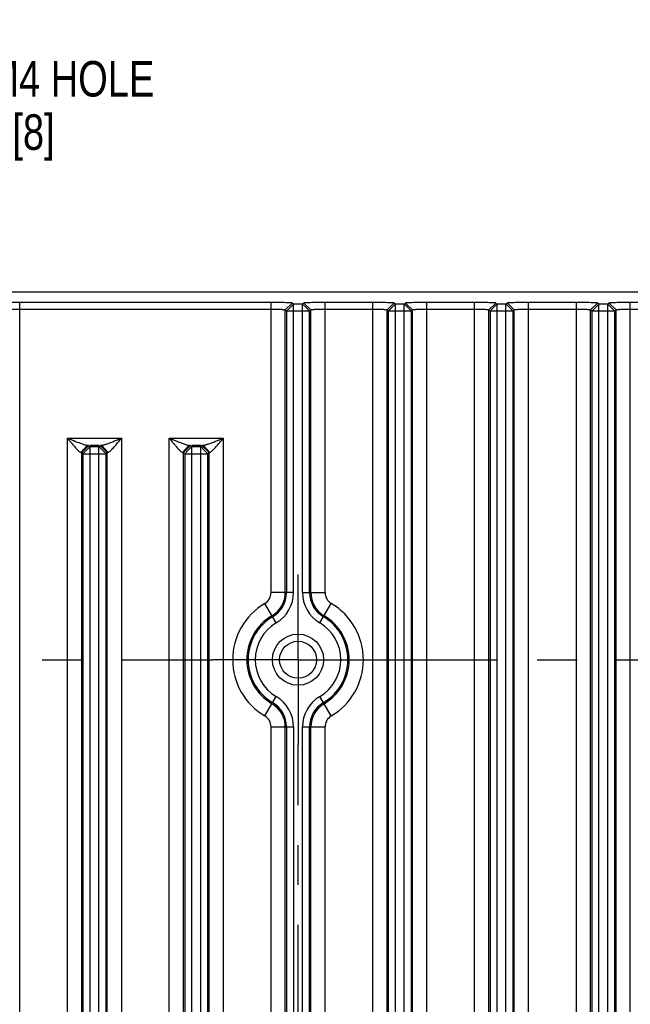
# Model space of a CAD drawing. Header units: inches. Extents: x 0 to 34, y 0 to 22.
# Tile 48 of 59: x 21.6 to 23.8, y 13.4 to 16.9. Entities that reach past the tile are written whole.
import ezdxf

# ---------------------------------------------------------------- set-up
doc = ezdxf.new("R2010")
doc.units = ezdxf.units.IN
doc.header["$LTSCALE"] = 1.87
doc.header["$MEASUREMENT"] = 0
doc.linetypes.add('CENTER', pattern=[0.6, 0.375, -0.075, 0.075, -0.075])
doc.layers.get('0').update_dxf_attribs({"linetype": 'CONTINUOUS'})
for name, color, linetype in [('02___PRT_ALL_AXES', 7, 'CONTINUOUS'), ('DETAIL', 7, 'CONTINUOUS'), ('DIMENSIONS', 7, 'CONTINUOUS')]:
    doc.layers.add(name, color=color, linetype=linetype)
doc.styles.get("Standard").update_dxf_attribs({"font": 'txt', "width": 0.8})
doc.dimstyles.new('DIMSTYLE_1', dxfattribs={"dimtxt": 0.125, "dimasz": 0.18, "dimexe": 0.125, "dimexo": 0.0625, "dimgap": 0.03125, "dimtad": 0, "dimtih": 1, "dimtoh": 1, "dimdec": 3, "dimzin": 4, "dimdsep": 46, "dimtxsty": 'STANDARD', "dimblk": '_FILLED', "dimblk1": '_FILLED', "dimblk2": '_FILLED', "dimcen": 0.09, "dimadec": 0, "dimazin": 0, "dimtp": 0.001, "dimtm": 0.001, "dimtfac": 1, "dimtdec": 3, "dimtofl": 0, "dimtmove": 0, "dimatfit": 3, "dimldrblk": '_FILLED', "dimfxl": 1, "dimtolj": 1, "dimtzin": 4, "dimarcsym": 0})
doc.dimstyles.new('DIMSTYLE_2', dxfattribs={"dimtxt": 0.125, "dimasz": 0.18, "dimexe": 0.125, "dimexo": 0.0625, "dimgap": 0.0625, "dimtad": 0, "dimtih": 1, "dimtoh": 1, "dimdec": 3, "dimzin": 4, "dimdsep": 46, "dimtxsty": 'STANDARD', "dimblk": '_FILLED', "dimblk1": '_FILLED', "dimblk2": '_FILLED', "dimcen": 0.09, "dimadec": 0, "dimazin": 0, "dimtp": 0.001, "dimtm": 0.001, "dimtfac": 1, "dimtdec": 3, "dimtofl": 0, "dimtmove": 0, "dimatfit": 3, "dimldrblk": '_FILLED', "dimfxl": 1, "dimtolj": 1, "dimtzin": 4, "dimarcsym": 0})

# ---------------------------------------------------------------- blocks, each defined once
blk = doc.blocks.new('*D15')
at = {"layer": 'DIMENSIONS', "color": 2, "linetype": 'CONTINUOUS'}
blk.add_line((17.4026, 10.8099), (17.4026, 16.6349), dxfattribs=at)
at = {"layer": 'DIMENSIONS', "color": 2, "linetype": 'CONTINUOUS', "insert": (17.3401, 16.6974), "char_height": 0.125, "width": 1.825, "attachment_point": 1, "rotation": 90, "line_spacing_factor": 0.9}
blk.add_mtext('3X 12.485{\\Ftxt.shx;\\W1.000000;\\H0.125000; }[317.11]', dxfattribs=at)
blk = doc.blocks.new('_FILLED')
at = {"color": 0, "linetype": 'BYBLOCK'}
blk.add_solid([(0, 0), (-1, 0.174), (-1, -0.174)], dxfattribs=at)
blk = doc.blocks.new('*D17')
at = {"layer": 'DIMENSIONS', "color": 2, "linetype": 'CONTINUOUS'}
for p, q in [((29.5057, 15.9474), (31.5122, 15.9474)), ((31.3872, 15.9474), (31.3872, 12.2709)), ((31.3872, 8.3444), (31.3872, 12.0209)), ((18.8503, 8.3444), (31.5122, 8.3444))]:
    blk.add_line(p, q, dxfattribs=at)
at = {"layer": 'DIMENSIONS', "color": 2, "linetype": 'CONTINUOUS', "xscale": 0.18, "yscale": 0.18, "zscale": 0.18}
for p, rotation in [((31.3872, 15.9474), 90), ((31.3872, 8.3444), 270)]:
    blk.add_blockref('_FILLED', p, dxfattribs=dict(at, rotation=rotation))
at = {"layer": 'DIMENSIONS', "color": 2, "linetype": 'CONTINUOUS', "insert": (31.3872, 12.2084), "char_height": 0.125, "width": 1.625, "attachment_point": 2, "line_spacing_factor": 0.9}
blk.add_mtext('(7.603{\\Ftxt.shx;\\W1.000000;\\H0.125000; }[193.12])', dxfattribs=at)
blk = doc.blocks.new('*D43')
at = {"layer": 'DIMENSIONS', "color": 2, "linetype": 'CONTINUOUS'}
for p, q in [((17.5936, 16.4632), (17.5936, 16.6349)), ((17.4656, 16.2496), (17.5936, 16.4632)), ((17.4656, 15.0584), (17.4656, 16.2496))]:
    blk.add_line(p, q, dxfattribs=at)
at = {"layer": 'DIMENSIONS', "color": 2, "linetype": 'CONTINUOUS', "insert": (17.5311, 16.6974), "char_height": 0.125, "width": 1.825, "attachment_point": 1, "rotation": 90, "line_spacing_factor": 0.9}
blk.add_mtext('2X 12.422{\\Ftxt.shx;\\W1.000000;\\H0.125000; }[315.51]', dxfattribs=at)

msp = doc.modelspace()

# ---------------------------------------------------------------- linework, layer by layer
at = {"color": 7, "linetype": 'CONTINUOUS'}
for p, q in [((18.2432, 15.9474), (29.4432, 15.9474)), ((21.6191, 8.3967), (21.6191, 15.9101)), ((22.5033, 15.9101), (21.6191, 15.9101)), ((22.5033, 14.8901), (22.5033, 15.9101)), ((22.5533, 15.8839), (22.5777, 15.9083)), ((22.5701, 15.8921), (22.582, 15.904)), ((22.582, 15.904), (22.5777, 15.9083)), ((22.6144, 15.904), (22.582, 15.904)), ((22.5826, 14.8901), (22.5826, 15.904)), ((22.6138, 14.8901), (22.6138, 15.904)), ((22.6187, 15.9083), (22.6144, 15.904)), ((22.6263, 15.8921), (22.6144, 15.904)), ((22.6431, 15.8839), (22.6187, 15.9083)), ((22.6931, 14.8901), (22.6931, 15.9101)), ((22.8613, 15.9101), (22.6931, 15.9101)), ((22.8613, 8.3967), (22.8613, 15.9101)), ((22.9113, 15.8839), (22.9357, 15.9083)), ((22.9281, 15.8921), (22.94, 15.904)), ((22.94, 15.904), (22.9357, 15.9083)), ((22.9724, 15.904), (22.94, 15.904)), ((22.9406, 8.4028), (22.9406, 15.904)), ((22.9718, 8.4028), (22.9718, 15.904)), ((22.9767, 15.9083), (22.9724, 15.904)), ((22.9843, 15.8921), (22.9724, 15.904)), ((23.0011, 15.8839), (22.9767, 15.9083)), ((23.0511, 8.3967), (23.0511, 15.9101)), ((23.2193, 15.9101), (23.0511, 15.9101)), ((23.2193, 8.3967), (23.2193, 15.9101)), ((23.2693, 15.8839), (23.2937, 15.9083)), ((23.2861, 15.8921), (23.298, 15.904)), ((23.298, 15.904), (23.2937, 15.9083)), ((23.3304, 15.904), (23.298, 15.904)), ((23.2986, 8.4028), (23.2986, 15.904)), ((23.3298, 8.4028), (23.3298, 15.904)), ((23.3347, 15.9083), (23.3304, 15.904)), ((23.3423, 15.8921), (23.3304, 15.904)), ((23.3591, 15.8839), (23.3347, 15.9083)), ((23.4091, 8.3967), (23.4091, 15.9101)), ((23.5773, 15.9101), (23.4091, 15.9101)), ((23.5773, 8.3967), (23.5773, 15.9101)), ((23.6273, 15.8839), (23.6517, 15.9083)), ((23.6441, 15.8921), (23.656, 15.904)), ((23.656, 15.904), (23.6517, 15.9083)), ((23.6884, 15.904), (23.656, 15.904)), ((23.6566, 8.4028), (23.6566, 15.904)), ((23.6878, 8.4028), (23.6878, 15.904)), ((23.6927, 15.9083), (23.6884, 15.904)), ((23.7003, 15.8921), (23.6884, 15.904)), ((23.7171, 15.8839), (23.6927, 15.9083)), ((23.7671, 8.3967), (23.7671, 15.9101)), ((24.2933, 15.9101), (23.7671, 15.9101)), ((22.5033, 15.8857), (21.6191, 15.8857)), ((22.5533, 14.8901), (22.5533, 15.8839)), ((22.5576, 15.8796), (22.5533, 15.8839)), ((22.5576, 15.8796), (22.5701, 15.8921)), ((22.5576, 15.8796), (22.5576, 14.8901)), ((22.5826, 15.8796), (22.5576, 15.8796)), ((22.6138, 15.8796), (22.5826, 15.8796)), ((22.6388, 15.8796), (22.6138, 15.8796)), ((22.6388, 15.8796), (22.6263, 15.8921)), ((22.6431, 15.8839), (22.6388, 15.8796)), ((22.6388, 14.8901), (22.6388, 15.8796)), ((22.6431, 14.8901), (22.6431, 15.8839)), ((22.8613, 15.8857), (22.6931, 15.8857)), ((22.9113, 8.4229), (22.9113, 15.8839)), ((22.9156, 15.8796), (22.9113, 15.8839)), ((22.9156, 15.8796), (22.9281, 15.8921)), ((22.9156, 15.8796), (22.9156, 8.4272)), ((22.9406, 15.8796), (22.9156, 15.8796)), ((22.9718, 15.8796), (22.9406, 15.8796)), ((22.9968, 15.8796), (22.9718, 15.8796)), ((22.9968, 15.8796), (22.9843, 15.8921)), ((23.0011, 15.8839), (22.9968, 15.8796)), ((22.9968, 8.4272), (22.9968, 15.8796)), ((23.0011, 8.4229), (23.0011, 15.8839)), ((23.2193, 15.8857), (23.0511, 15.8857)), ((23.2693, 8.4229), (23.2693, 15.8839)), ((23.2736, 15.8796), (23.2693, 15.8839)), ((23.2736, 15.8796), (23.2861, 15.8921)), ((23.2736, 15.8796), (23.2736, 8.4272)), ((23.2986, 15.8796), (23.2736, 15.8796)), ((23.3298, 15.8796), (23.2986, 15.8796)), ((23.3548, 15.8796), (23.3298, 15.8796)), ((23.3548, 15.8796), (23.3423, 15.8921)), ((23.3591, 15.8839), (23.3548, 15.8796)), ((23.3548, 8.4272), (23.3548, 15.8796)), ((23.3591, 8.4229), (23.3591, 15.8839)), ((23.5773, 15.8857), (23.4091, 15.8857)), ((23.6273, 8.4229), (23.6273, 15.8839)), ((23.6316, 15.8796), (23.6273, 15.8839)), ((23.6316, 15.8796), (23.6441, 15.8921)), ((23.6316, 15.8796), (23.6316, 8.4272)), ((23.6566, 15.8796), (23.6316, 15.8796)), ((23.6878, 15.8796), (23.6566, 15.8796)), ((23.7128, 15.8796), (23.6878, 15.8796)), ((23.7128, 15.8796), (23.7003, 15.8921)), ((23.7171, 15.8839), (23.7128, 15.8796)), ((23.7128, 8.4272), (23.7128, 15.8796)), ((23.7171, 8.4229), (23.7171, 15.8839)), ((24.2933, 15.8857), (23.7671, 15.8857)), ((21.7873, 8.8738), (21.7873, 15.433)), ((21.7873, 15.433), (21.9771, 15.433)), ((21.9771, 15.433), (21.9771, 8.8738)), ((22.1453, 8.8738), (22.1453, 15.433)), ((22.1453, 15.433), (22.3351, 15.433)), ((22.3351, 15.433), (22.3351, 8.8738)), ((21.8576, 15.408), (21.8341, 15.383)), ((21.8623, 15.4074), (21.8373, 15.3824)), ((21.8373, 8.9244), (21.8373, 15.3824)), ((21.8373, 15.3824), (21.8416, 15.3781)), ((21.8541, 15.3906), (21.8416, 15.3781)), ((21.8666, 15.4031), (21.8541, 15.3906)), ((21.8623, 15.4074), (21.8666, 15.4031)), ((21.8666, 15.408), (21.8978, 15.408)), ((21.8666, 8.9037), (21.8666, 15.4031)), ((21.8666, 15.4031), (21.8978, 15.4031)), ((21.8978, 15.4031), (21.9021, 15.4074)), ((21.8978, 8.9037), (21.8978, 15.4031)), ((21.8978, 15.4031), (21.9103, 15.3906)), ((21.9021, 15.4074), (21.9043, 15.4078)), ((21.9021, 15.4074), (21.9271, 15.3824)), ((21.9043, 15.4078), (21.9068, 15.408)), ((21.9068, 15.408), (21.9302, 15.383)), ((21.9103, 15.3906), (21.9228, 15.3781)), ((21.9228, 15.3781), (21.9271, 15.3824)), ((21.9271, 15.3824), (21.9286, 15.3828)), ((21.9271, 8.9244), (21.9271, 15.3824)), ((21.9286, 15.3828), (21.9302, 15.383)), ((22.2156, 15.408), (22.1921, 15.383)), ((22.2203, 15.4074), (22.1953, 15.3824)), ((22.1953, 8.9244), (22.1953, 15.3824)), ((22.1953, 15.3824), (22.1996, 15.3781)), ((22.2121, 15.3906), (22.1996, 15.3781)), ((22.2246, 15.4031), (22.2121, 15.3906)), ((22.2203, 15.4074), (22.2246, 15.4031)), ((22.2246, 15.408), (22.2558, 15.408)), ((22.2246, 8.9037), (22.2246, 15.4031)), ((22.2246, 15.4031), (22.2558, 15.4031)), ((22.2558, 15.4031), (22.2601, 15.4074)), ((22.2558, 8.9037), (22.2558, 15.4031)), ((22.2558, 15.4031), (22.2683, 15.3906)), ((22.2601, 15.4074), (22.2623, 15.4078)), ((22.2601, 15.4074), (22.2851, 15.3824)), ((22.2623, 15.4078), (22.2648, 15.408)), ((22.2648, 15.408), (22.2882, 15.383)), ((22.2683, 15.3906), (22.2808, 15.3781)), ((22.2808, 15.3781), (22.2851, 15.3824)), ((22.2851, 15.3824), (22.2866, 15.3828)), ((22.2851, 8.9244), (22.2851, 15.3824)), ((22.2866, 15.3828), (22.2882, 15.383)), ((21.8416, 15.3781), (21.8416, 8.9287)), ((21.8416, 15.3781), (21.8666, 15.3781)), ((21.8666, 15.3781), (21.8978, 15.3781)), ((21.8978, 15.3781), (21.9228, 15.3781)), ((21.9228, 8.9287), (21.9228, 15.3781)), ((22.1996, 15.3781), (22.1996, 8.9287)), ((22.1996, 15.3781), (22.2246, 15.3781)), ((22.2246, 15.3781), (22.2558, 15.3781)), ((22.2558, 15.3781), (22.2808, 15.3781)), ((22.2808, 8.9287), (22.2808, 15.3781)), ((22.5826, 14.8901), (22.5033, 14.8901)), ((22.6138, 14.8901), (22.6931, 14.8901)), ((22.5215, 14.783), (22.4811, 14.8513)), ((22.6749, 14.783), (22.7152, 14.8513)), ((22.4811, 14.4555), (22.5215, 14.5238)), ((22.7152, 14.4555), (22.6749, 14.5238)), ((22.5033, 9.8901), (22.5033, 14.4167)), ((22.5033, 14.4167), (22.5826, 14.4167)), ((22.5533, 9.8901), (22.5533, 14.4167)), ((22.5576, 14.4167), (22.5576, 9.8901)), ((22.5826, 14.4167), (22.5826, 9.8901)), ((22.6138, 9.8901), (22.6138, 14.4167)), ((22.6138, 14.4167), (22.6931, 14.4167)), ((22.6388, 9.8901), (22.6388, 14.4167)), ((22.6431, 9.8901), (22.6431, 14.4167)), ((22.6931, 9.8901), (22.6931, 14.4167))]:
    msp.add_line(p, q, dxfattribs=at)
for radius in [0.09, 0.0649]:
    msp.add_circle((22.5982, 14.6534), radius, dxfattribs=at)
for centre, radius, start, end in [((22.4582, 14.8901), 0.0451, 300.6033, 360), ((22.4582, 14.8901), 0.0951, 300.6033, 360), ((22.4582, 14.8901), 0.0994, 300.6033, 360), ((22.4582, 14.8901), 0.1244, 300.6033, 360), ((22.7382, 14.8901), 0.1244, 180, 239.3967), ((22.7382, 14.8901), 0.0994, 180, 239.3967), ((22.7382, 14.8901), 0.0951, 180, 239.3967), ((22.7382, 14.8901), 0.0451, 180, 239.3967), ((22.5982, 14.6534), 0.2299, 120.6033, 239.3967), ((22.5982, 14.6534), 0.2299, 300.6033, 59.3967), ((22.5982, 14.6534), 0.1799, 120.6033, 239.3967), ((22.5982, 14.6534), 0.1756, 120.6033, 239.3967), ((22.5982, 14.6534), 0.1756, 300.6033, 59.3967), ((22.5982, 14.6534), 0.1799, 300.6033, 59.3967), ((22.5982, 14.6534), 0.1506, 120.6033, 239.3967), ((22.5982, 14.6534), 0.1506, 300.6033, 59.3967), ((22.4582, 14.4167), 0.1244, 0, 59.3967), ((22.7382, 14.4167), 0.1244, 120.6033, 180), ((22.4582, 14.4167), 0.0951, 0, 59.3967), ((22.4582, 14.4167), 0.0994, 0, 59.3967), ((22.7382, 14.4167), 0.0994, 120.6033, 180), ((22.7382, 14.4167), 0.0951, 120.6033, 180), ((22.4582, 14.4167), 0.0451, 0, 59.3967), ((22.7382, 14.4167), 0.0451, 120.6033, 180)]:
    msp.add_arc(centre, radius, start, end, dxfattribs=at)
for points, knots in [([(21.6191, 15.9101), (21.6097, 15.9101), (21.5923, 15.91), (21.5749, 15.9098), (21.5668, 15.9096)], [0, 0, 0, 0, 0.536798, 1, 1, 1, 1]), ([(22.5549, 15.9096), (22.5468, 15.9098), (22.5296, 15.91), (22.5124, 15.9101), (22.5033, 15.9101)], [0, 0, 0, 0, 0.469251, 1, 1, 1, 1]), ([(22.5777, 15.9083), (22.5776, 15.9084), (22.5775, 15.9084), (22.5772, 15.9085), (22.5766, 15.9086), (22.5759, 15.9087), (22.5751, 15.9088), (22.574, 15.9088), (22.5728, 15.9089), (22.5708, 15.909), (22.568, 15.9092), (22.5642, 15.9093), (22.5597, 15.9095), (22.5566, 15.9096), (22.5549, 15.9096)], [0, 0, 0, 0, 0.00677, 0.021342, 0.044004, 0.074658, 0.113147, 0.159292, 0.212908, 0.273806, 0.416678, 0.586369, 0.781327, 1, 1, 1, 1]), ([(22.6408, 15.9096), (22.6392, 15.9095), (22.6361, 15.9095), (22.6317, 15.9093), (22.628, 15.9092), (22.6248, 15.909), (22.6226, 15.9089), (22.6212, 15.9088), (22.6203, 15.9087), (22.6197, 15.9086), (22.6192, 15.9085), (22.6189, 15.9084), (22.6187, 15.9084), (22.6187, 15.9083)], [0, 0, 0, 0, 0.221801, 0.418379, 0.588487, 0.73088, 0.844322, 0.889807, 0.927603, 0.957572, 0.979592, 0.993613, 1, 1, 1, 1]), ([(22.6931, 15.9101), (22.6837, 15.9101), (22.6663, 15.91), (22.6489, 15.9098), (22.6408, 15.9096)], [0, 0, 0, 0, 0.536798, 1, 1, 1, 1]), ([(22.9129, 15.9096), (22.9048, 15.9098), (22.8876, 15.91), (22.8704, 15.9101), (22.8613, 15.9101)], [0, 0, 0, 0, 0.469251, 1, 1, 1, 1]), ([(22.9357, 15.9083), (22.9356, 15.9084), (22.9355, 15.9084), (22.9352, 15.9085), (22.9346, 15.9086), (22.9339, 15.9087), (22.9331, 15.9088), (22.932, 15.9088), (22.9308, 15.9089), (22.9288, 15.909), (22.926, 15.9092), (22.9222, 15.9093), (22.9177, 15.9095), (22.9146, 15.9096), (22.9129, 15.9096)], [0, 0, 0, 0, 0.00677, 0.021342, 0.044004, 0.074658, 0.113147, 0.159292, 0.212908, 0.273806, 0.416678, 0.586369, 0.781327, 1, 1, 1, 1]), ([(22.9988, 15.9096), (22.9972, 15.9095), (22.9941, 15.9095), (22.9897, 15.9093), (22.986, 15.9092), (22.9828, 15.909), (22.9806, 15.9089), (22.9792, 15.9088), (22.9783, 15.9087), (22.9777, 15.9086), (22.9772, 15.9085), (22.9769, 15.9084), (22.9767, 15.9084), (22.9767, 15.9083)], [0, 0, 0, 0, 0.221801, 0.418379, 0.588487, 0.73088, 0.844322, 0.889807, 0.927603, 0.957572, 0.979592, 0.993613, 1, 1, 1, 1]), ([(23.0511, 15.9101), (23.0417, 15.9101), (23.0243, 15.91), (23.0069, 15.9098), (22.9988, 15.9096)], [0, 0, 0, 0, 0.536798, 1, 1, 1, 1]), ([(23.2709, 15.9096), (23.2628, 15.9098), (23.2456, 15.91), (23.2284, 15.9101), (23.2193, 15.9101)], [0, 0, 0, 0, 0.469251, 1, 1, 1, 1]), ([(23.2937, 15.9083), (23.2936, 15.9084), (23.2935, 15.9084), (23.2932, 15.9085), (23.2926, 15.9086), (23.2919, 15.9087), (23.2911, 15.9088), (23.29, 15.9088), (23.2888, 15.9089), (23.2868, 15.909), (23.284, 15.9092), (23.2802, 15.9093), (23.2757, 15.9095), (23.2726, 15.9096), (23.2709, 15.9096)], [0, 0, 0, 0, 0.00677, 0.021342, 0.044004, 0.074658, 0.113147, 0.159292, 0.212908, 0.273806, 0.416678, 0.586369, 0.781327, 1, 1, 1, 1]), ([(23.3568, 15.9096), (23.3552, 15.9095), (23.3521, 15.9095), (23.3477, 15.9093), (23.344, 15.9092), (23.3408, 15.909), (23.3386, 15.9089), (23.3372, 15.9088), (23.3363, 15.9087), (23.3357, 15.9086), (23.3352, 15.9085), (23.3349, 15.9084), (23.3347, 15.9084), (23.3347, 15.9083)], [0, 0, 0, 0, 0.221801, 0.418379, 0.588487, 0.73088, 0.844322, 0.889807, 0.927603, 0.957572, 0.979592, 0.993613, 1, 1, 1, 1]), ([(23.4091, 15.9101), (23.3997, 15.9101), (23.3823, 15.91), (23.3649, 15.9098), (23.3568, 15.9096)], [0, 0, 0, 0, 0.536798, 1, 1, 1, 1]), ([(23.6289, 15.9096), (23.6208, 15.9098), (23.6036, 15.91), (23.5864, 15.9101), (23.5773, 15.9101)], [0, 0, 0, 0, 0.469251, 1, 1, 1, 1]), ([(23.6517, 15.9083), (23.6516, 15.9084), (23.6515, 15.9084), (23.6512, 15.9085), (23.6506, 15.9086), (23.6499, 15.9087), (23.6491, 15.9088), (23.648, 15.9088), (23.6468, 15.9089), (23.6448, 15.909), (23.642, 15.9092), (23.6382, 15.9093), (23.6337, 15.9095), (23.6306, 15.9096), (23.6289, 15.9096)], [0, 0, 0, 0, 0.00677, 0.021342, 0.044004, 0.074658, 0.113147, 0.159292, 0.212908, 0.273806, 0.416678, 0.586369, 0.781327, 1, 1, 1, 1]), ([(23.7148, 15.9096), (23.7132, 15.9095), (23.7101, 15.9095), (23.7057, 15.9093), (23.702, 15.9092), (23.6988, 15.909), (23.6966, 15.9089), (23.6952, 15.9088), (23.6943, 15.9087), (23.6937, 15.9086), (23.6932, 15.9085), (23.6929, 15.9084), (23.6927, 15.9084), (23.6927, 15.9083)], [0, 0, 0, 0, 0.221801, 0.418379, 0.588487, 0.73088, 0.844322, 0.889807, 0.927603, 0.957572, 0.979592, 0.993613, 1, 1, 1, 1]), ([(23.7671, 15.9101), (23.7577, 15.9101), (23.7403, 15.91), (23.7229, 15.9098), (23.7148, 15.9096)], [0, 0, 0, 0, 0.536798, 1, 1, 1, 1]), ([(21.6191, 15.8857), (21.6159, 15.8857), (21.6096, 15.8856), (21.6005, 15.8856), (21.592, 15.8854), (21.5856, 15.8852), (21.581, 15.8851), (21.5781, 15.8849), (21.5755, 15.8848), (21.5734, 15.8846), (21.5717, 15.8845), (21.5705, 15.8843), (21.5698, 15.8841), (21.5695, 15.8841), (21.5693, 15.884), (21.5691, 15.884), (21.5691, 15.8839)], [0, 0, 0, 0, 0.19149, 0.37661, 0.547401, 0.697693, 0.763381, 0.821983, 0.872992, 0.915916, 0.950314, 0.975931, 0.985381, 0.992557, 0.997432, 1, 1, 1, 1]), ([(22.5491, 15.8846), (22.548, 15.8847), (22.5454, 15.8849), (22.5393, 15.8852), (22.5322, 15.8854), (22.5242, 15.8856), (22.5151, 15.8856), (22.508, 15.8856), (22.5033, 15.8857)], [0, 0, 0, 0, 0.073716, 0.166688, 0.40255, 0.540627, 0.688543, 1, 1, 1, 1]), ([(22.5533, 15.8839), (22.5532, 15.884), (22.5531, 15.884), (22.5529, 15.8841), (22.5525, 15.8842), (22.5518, 15.8843), (22.5507, 15.8845), (22.5497, 15.8846), (22.5491, 15.8846)], [0, 0, 0, 0, 0.030945, 0.089056, 0.174403, 0.286747, 0.591201, 1, 1, 1, 1]), ([(22.6931, 15.8857), (22.6899, 15.8857), (22.6836, 15.8856), (22.6745, 15.8856), (22.666, 15.8854), (22.6596, 15.8852), (22.655, 15.8851), (22.6521, 15.8849), (22.6495, 15.8848), (22.6474, 15.8846), (22.6457, 15.8845), (22.6445, 15.8843), (22.6438, 15.8841), (22.6435, 15.8841), (22.6433, 15.884), (22.6431, 15.884), (22.6431, 15.8839)], [0, 0, 0, 0, 0.19149, 0.37661, 0.547401, 0.697693, 0.763381, 0.821983, 0.872992, 0.915916, 0.950314, 0.975931, 0.985381, 0.992557, 0.997432, 1, 1, 1, 1]), ([(22.9071, 15.8846), (22.906, 15.8847), (22.9034, 15.8849), (22.8973, 15.8852), (22.8902, 15.8854), (22.8822, 15.8856), (22.8731, 15.8856), (22.866, 15.8856), (22.8613, 15.8857)], [0, 0, 0, 0, 0.073716, 0.166688, 0.40255, 0.540627, 0.688543, 1, 1, 1, 1]), ([(22.9113, 15.8839), (22.9112, 15.884), (22.9111, 15.884), (22.9109, 15.8841), (22.9105, 15.8842), (22.9098, 15.8843), (22.9087, 15.8845), (22.9077, 15.8846), (22.9071, 15.8846)], [0, 0, 0, 0, 0.030945, 0.089056, 0.174403, 0.286747, 0.591201, 1, 1, 1, 1]), ([(23.0511, 15.8857), (23.0479, 15.8857), (23.0416, 15.8856), (23.0325, 15.8856), (23.024, 15.8854), (23.0176, 15.8852), (23.013, 15.8851), (23.0101, 15.8849), (23.0075, 15.8848), (23.0054, 15.8846), (23.0037, 15.8845), (23.0025, 15.8843), (23.0018, 15.8841), (23.0015, 15.8841), (23.0013, 15.884), (23.0011, 15.884), (23.0011, 15.8839)], [0, 0, 0, 0, 0.19149, 0.37661, 0.547401, 0.697693, 0.763381, 0.821983, 0.872992, 0.915916, 0.950314, 0.975931, 0.985381, 0.992557, 0.997432, 1, 1, 1, 1]), ([(23.2651, 15.8846), (23.264, 15.8847), (23.2614, 15.8849), (23.2553, 15.8852), (23.2482, 15.8854), (23.2402, 15.8856), (23.2311, 15.8856), (23.224, 15.8856), (23.2193, 15.8857)], [0, 0, 0, 0, 0.073716, 0.166688, 0.40255, 0.540627, 0.688543, 1, 1, 1, 1]), ([(23.2693, 15.8839), (23.2692, 15.884), (23.2691, 15.884), (23.2689, 15.8841), (23.2685, 15.8842), (23.2678, 15.8843), (23.2667, 15.8845), (23.2657, 15.8846), (23.2651, 15.8846)], [0, 0, 0, 0, 0.030945, 0.089056, 0.174403, 0.286747, 0.591201, 1, 1, 1, 1]), ([(23.4091, 15.8857), (23.4059, 15.8857), (23.3996, 15.8856), (23.3905, 15.8856), (23.382, 15.8854), (23.3756, 15.8852), (23.371, 15.8851), (23.3681, 15.8849), (23.3655, 15.8848), (23.3634, 15.8846), (23.3617, 15.8845), (23.3605, 15.8843), (23.3598, 15.8841), (23.3595, 15.8841), (23.3593, 15.884), (23.3591, 15.884), (23.3591, 15.8839)], [0, 0, 0, 0, 0.19149, 0.37661, 0.547401, 0.697693, 0.763381, 0.821983, 0.872992, 0.915916, 0.950314, 0.975931, 0.985381, 0.992557, 0.997432, 1, 1, 1, 1]), ([(23.6231, 15.8846), (23.622, 15.8847), (23.6194, 15.8849), (23.6133, 15.8852), (23.6062, 15.8854), (23.5982, 15.8856), (23.5891, 15.8856), (23.582, 15.8856), (23.5773, 15.8857)], [0, 0, 0, 0, 0.073716, 0.166688, 0.40255, 0.540627, 0.688543, 1, 1, 1, 1]), ([(23.6273, 15.8839), (23.6272, 15.884), (23.6271, 15.884), (23.6269, 15.8841), (23.6265, 15.8842), (23.6258, 15.8843), (23.6247, 15.8845), (23.6237, 15.8846), (23.6231, 15.8846)], [0, 0, 0, 0, 0.030945, 0.089056, 0.174403, 0.286747, 0.591201, 1, 1, 1, 1]), ([(23.7671, 15.8857), (23.7639, 15.8857), (23.7576, 15.8856), (23.7485, 15.8856), (23.74, 15.8854), (23.7336, 15.8852), (23.729, 15.8851), (23.7261, 15.8849), (23.7235, 15.8848), (23.7214, 15.8846), (23.7197, 15.8845), (23.7185, 15.8843), (23.7178, 15.8841), (23.7175, 15.8841), (23.7173, 15.884), (23.7171, 15.884), (23.7171, 15.8839)], [0, 0, 0, 0, 0.19149, 0.37661, 0.547401, 0.697693, 0.763381, 0.821983, 0.872992, 0.915916, 0.950314, 0.975931, 0.985381, 0.992557, 0.997432, 1, 1, 1, 1]), ([(21.7873, 15.433), (21.7914, 15.4278), (21.7978, 15.4201), (21.8062, 15.41), (21.8124, 15.4028), (21.8175, 15.397), (21.8215, 15.3927), (21.8243, 15.3898), (21.827, 15.3873), (21.8296, 15.3852), (21.8319, 15.3838), (21.8334, 15.3831), (21.8341, 15.383)], [0, 0, 0, 0, 0.290382, 0.432976, 0.57174, 0.704316, 0.767233, 0.826699, 0.881198, 0.929318, 0.969402, 1, 1, 1, 1]), ([(21.7873, 15.433), (21.7914, 15.4313), (21.7987, 15.4284), (21.8089, 15.4242), (21.8211, 15.4194), (21.8302, 15.4159), (21.8362, 15.4137)], [0, 0, 0, 0, 0.254874, 0.445136, 0.633628, 1, 1, 1, 1]), ([(21.9232, 15.412), (21.9276, 15.4135), (21.9364, 15.4167), (21.9498, 15.4219), (21.9634, 15.4274), (21.9725, 15.4312), (21.9771, 15.433)], [0, 0, 0, 0, 0.239343, 0.488986, 0.743491, 1, 1, 1, 1]), ([(21.9349, 15.3854), (21.9365, 15.3866), (21.9398, 15.3896), (21.9447, 15.3947), (21.9499, 15.4004), (21.9571, 15.4087), (21.9662, 15.4196), (21.9735, 15.4285), (21.9771, 15.433)], [0, 0, 0, 0, 0.096701, 0.20945, 0.331815, 0.46017, 0.727047, 1, 1, 1, 1]), ([(22.1453, 15.433), (22.1494, 15.4278), (22.1558, 15.4201), (22.1642, 15.41), (22.1704, 15.4028), (22.1755, 15.397), (22.1795, 15.3927), (22.1823, 15.3898), (22.185, 15.3873), (22.1876, 15.3852), (22.1899, 15.3838), (22.1914, 15.3831), (22.1921, 15.383)], [0, 0, 0, 0, 0.290382, 0.432976, 0.57174, 0.704316, 0.767233, 0.826699, 0.881198, 0.929318, 0.969402, 1, 1, 1, 1]), ([(22.1453, 15.433), (22.1494, 15.4313), (22.1567, 15.4284), (22.1669, 15.4242), (22.1791, 15.4194), (22.1882, 15.4159), (22.1942, 15.4137)], [0, 0, 0, 0, 0.254874, 0.445136, 0.633628, 1, 1, 1, 1]), ([(22.2812, 15.412), (22.2856, 15.4135), (22.2944, 15.4167), (22.3078, 15.4219), (22.3214, 15.4274), (22.3305, 15.4312), (22.3351, 15.433)], [0, 0, 0, 0, 0.239343, 0.488986, 0.743491, 1, 1, 1, 1]), ([(22.2929, 15.3854), (22.2945, 15.3866), (22.2978, 15.3896), (22.3027, 15.3947), (22.3079, 15.4004), (22.3151, 15.4087), (22.3242, 15.4196), (22.3315, 15.4285), (22.3351, 15.433)], [0, 0, 0, 0, 0.096701, 0.20945, 0.331815, 0.46017, 0.727047, 1, 1, 1, 1]), ([(21.8341, 15.383), (21.8346, 15.383), (21.8353, 15.3829), (21.8363, 15.3827), (21.8369, 15.3826), (21.8372, 15.3825), (21.8372, 15.3824), (21.8373, 15.3824)], [0, 0, 0, 0, 0.403997, 0.704234, 0.901262, 0.96209, 1, 1, 1, 1]), ([(21.8362, 15.4137), (21.8382, 15.413), (21.842, 15.4117), (21.8476, 15.41), (21.8527, 15.4086), (21.856, 15.4081), (21.8576, 15.408)], [0, 0, 0, 0, 0.279779, 0.545576, 0.790062, 1, 1, 1, 1]), ([(21.8576, 15.408), (21.8582, 15.408), (21.8593, 15.4079), (21.8606, 15.4078), (21.8614, 15.4076), (21.8618, 15.4076), (21.8621, 15.4075), (21.8622, 15.4074), (21.8623, 15.4074)], [0, 0, 0, 0, 0.408065, 0.710394, 0.821886, 0.907006, 0.966024, 1, 1, 1, 1]), ([(21.9068, 15.408), (21.908, 15.408), (21.9106, 15.4084), (21.9145, 15.4093), (21.9188, 15.4106), (21.9217, 15.4115), (21.9232, 15.412)], [0, 0, 0, 0, 0.210771, 0.455377, 0.720455, 1, 1, 1, 1]), ([(21.9302, 15.383), (21.9306, 15.383), (21.9313, 15.3832), (21.9329, 15.384), (21.9341, 15.3848), (21.9349, 15.3854)], [0, 0, 0, 0, 0.195252, 0.427943, 1, 1, 1, 1]), ([(22.1921, 15.383), (22.1926, 15.383), (22.1933, 15.3829), (22.1943, 15.3827), (22.1949, 15.3826), (22.1952, 15.3825), (22.1952, 15.3824), (22.1953, 15.3824)], [0, 0, 0, 0, 0.403997, 0.704234, 0.901262, 0.96209, 1, 1, 1, 1]), ([(22.1942, 15.4137), (22.1962, 15.413), (22.2, 15.4117), (22.2056, 15.41), (22.2107, 15.4086), (22.214, 15.4081), (22.2156, 15.408)], [0, 0, 0, 0, 0.279779, 0.545576, 0.790062, 1, 1, 1, 1]), ([(22.2156, 15.408), (22.2162, 15.408), (22.2173, 15.4079), (22.2186, 15.4078), (22.2194, 15.4076), (22.2198, 15.4076), (22.2201, 15.4075), (22.2202, 15.4074), (22.2203, 15.4074)], [0, 0, 0, 0, 0.408065, 0.710394, 0.821886, 0.907006, 0.966024, 1, 1, 1, 1]), ([(22.2648, 15.408), (22.266, 15.408), (22.2686, 15.4084), (22.2725, 15.4093), (22.2768, 15.4106), (22.2797, 15.4115), (22.2812, 15.412)], [0, 0, 0, 0, 0.210771, 0.455377, 0.720455, 1, 1, 1, 1]), ([(22.2882, 15.383), (22.2886, 15.383), (22.2893, 15.3832), (22.2909, 15.384), (22.2921, 15.3848), (22.2929, 15.3854)], [0, 0, 0, 0, 0.195252, 0.427943, 1, 1, 1, 1])]:
    msp.add_open_spline(points, degree=3, knots=knots, dxfattribs=at)
at = {"layer": '02___PRT_ALL_AXES', "color": 7, "linetype": 'CENTER'}
for p, q in [((22.5982, 14.6534), (22.5982, 14.9534)), ((19.7342, 14.6534), (22.2982, 14.6534)), ((22.5982, 14.6534), (22.2982, 14.6534)), ((22.5982, 14.6534), (22.5982, 14.3534)), ((22.5982, 14.6534), (25.1622, 14.6534)), ((22.5982, 9.6534), (22.5982, 14.3534))]:
    msp.add_line(p, q, dxfattribs=at)

# ---------------------------------------------------------------- texts
at = {"layer": 'DETAIL', "color": 2, "linetype": 'CONTINUOUS', "insert": (21.2303, 16.7599), "char_height": 0.125, "width": 1.1, "attachment_point": 1, "line_spacing_factor": 0.9}
msp.add_mtext('11X M4 HOLE\\P\\Fgdt;{\\Fgdt;x}\\Ftxt;.315 [8]', dxfattribs=at)

# ---------------------------------------------------------------- dimensions: what is measured, and where the dimension line sits
at = {"layer": 'DIMENSIONS', "color": 2, "linetype": 'CONTINUOUS'}
for feature_location, offset, dtype, origin, text, picture, middle in [((17.4026, 10.8099), (0, 5.825), 1, (29.8872, 10.7474), '3X <>', '*D15', (17.4026, 17.6099)), ((17.4655906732, 15.058409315), (0.1279771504, 1.5764901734), 0, (29.8871770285, 14.995909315), '2X <>', '*D43', (17.5935678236, 17.6098994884))]:
    dim = msp.add_ordinate_dim(feature_location=feature_location, offset=offset, dtype=dtype, origin=origin, text=text, dimstyle='DIMSTYLE_1', dxfattribs=at)
    dim.commit()
    dim.dimension.update_dxf_attribs({"geometry": picture, "text_midpoint": middle})
dim = msp.add_linear_dim(base=(31.3872, 15.9474), p1=(18.7878, 8.3444), p2=(29.4432, 15.9474), angle=90, text='(<>)', dimstyle='DIMSTYLE_2', dxfattribs=at)
dim.commit()
dim.dimension.update_dxf_attribs({"geometry": '*D17', "text_midpoint": (31.3872, 12.1459), "dimtype": 160})

doc.saveas('drawing.dxf')
